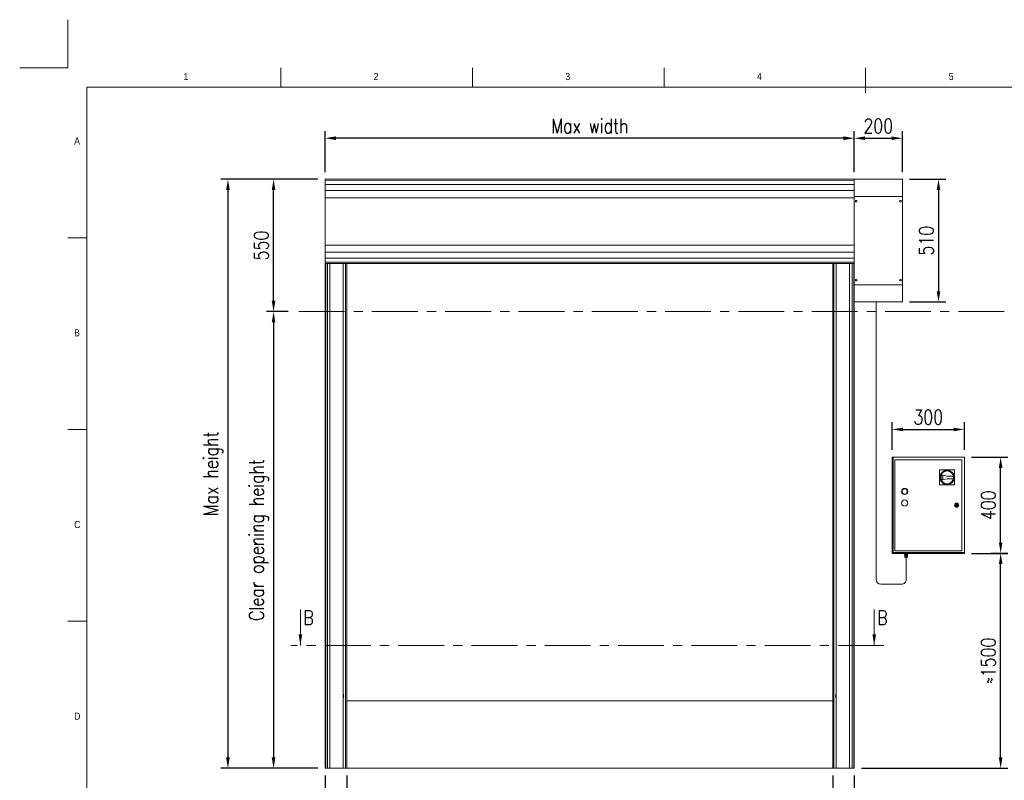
# Model space of a CAD drawing. Header units: millimetres. Extents: x 1545 to 17790, y 764 to 5765.
# Tile 4 of 5: x 1545 to 5640, y 2603 to 5765. Entities that reach past the tile are written whole.
import ezdxf

# ---------------------------------------------------------------- set-up
doc = ezdxf.new("R2010")
doc.units = ezdxf.units.MM
doc.header["$LTSCALE"] = 50
doc.header["$PDSIZE"] = -1
doc.linetypes.add('CENTERX2', pattern=[20.32, 12.7, -2.54, 2.54, -2.54])
doc.layers.add('FORMAT', color=7, linetype='Continuous')
doc.styles.add('NYIP', font='romans.shx', dxfattribs={"width": 0.8})
doc.styles.add('SLDTEXTSTYLE0', font='GOTHIC.TTF', dxfattribs={"width": 0.913})
doc.dimstyles.new('STANDARD35', dxfattribs={"dimscale": 35, "dimtxt": 2, "dimasz": 1.5, "dimexe": 1, "dimexo": 1, "dimgap": 0.7, "dimtad": 1, "dimdec": 0, "dimdsep": 46, "dimtxsty": 'NYIP', "dimcen": 0, "dimclrd": 1, "dimclre": 1, "dimclrt": 2, "dimadec": 0, "dimazin": 0, "dimtfac": 1, "dimtdec": 0, "dimtix": 1, "dimtmove": 0, "dimatfit": 3, "dimfxl": 0, "dimtvp": 1, "dimtolj": 1, "dimtzin": 0, "dimarcsym": 0})

# ---------------------------------------------------------------- blocks, each defined once
blk = doc.blocks.new('A$C7C9C4F3F')
at = {"color": 7, "lineweight": 5}
blk.add_line((8295, 11245), (8295, 11504), dxfattribs=at)
at = {"layer": 'FORMAT', "color": 7, "lineweight": 5}
for p, q in [((2216, 11304), (2216, 11504)), ((4209, 11504), (4209, 11304)), ((6202, 11304), (6202, 11504)), ((16199, 11304), (199, 11304)), ((199, 11304), (199, 199)), ((199, 9738), (0, 9738)), ((0, 7745), (199, 7745)), ((0, 5752), (199, 5752))]:
    blk.add_line(p, q, dxfattribs=at)
at = {"color": 7, "lineweight": 5, "char_height": 73.8, "attachment_point": 1, "style": 'SLDTEXTSTYLE0'}
for s, insert in [('1', (1203, 11450)), ('2', (3180, 11450)), ('3', (5173, 11450)), ('4', (7166, 11450)), ('5', (9159, 11450)), ('A', (66, 10780)), ('B', (66, 8787)), ('C', (66, 6794)), ('D', (66, 4801))]:
    blk.add_mtext(s, dxfattribs=dict(at, insert=insert))
blk = doc.blocks.new('*D31')
at = {"color": 1, "lineweight": -2, "transparency": 16777216}
for p, q in [((2904.8, 2622.9), (2904.8, 2429.1)), ((4925.8, 2622.9), (4925.8, 2429.1)), ((2949.8, 2459.1), (4880.8, 2459.1))]:
    blk.add_line(p, q, dxfattribs=at)
at = {"color": 1, "transparency": 16777216}
for points in [[(2949.8, 2466.6), (2949.8, 2451.6), (2904.8, 2459.1)], [(4880.8, 2466.6), (4880.8, 2451.6), (4925.8, 2459.1)]]:
    blk.add_solid(points, dxfattribs=at)
at = {"layer": 'Defpoints', "color": 0, "transparency": 16777216}
for p in [(2904.8, 2652.9), (4925.8, 2652.9), (4925.8, 2459.1)]:
    blk.add_point(p, dxfattribs=at)
at = {"color": 2, "lineweight": 5, "transparency": 16777216, "insert": (3915.3, 2520.1), "char_height": 60, "attachment_point": 5, "style": 'NYIP'}
blk.add_mtext('\\A1;Clear opening width', dxfattribs=at)
blk = doc.blocks.new('*D32')
at = {"color": 1, "lineweight": -2, "transparency": 16777216}
for p, q in [((2815.3, 2622.9), (2815.3, 2429.1)), ((2904.8, 2622.9), (2904.8, 2429.1)), ((2770.3, 2459.1), (2586.1, 2459.1)), ((2904.8, 2459.1), (2815.3, 2459.1)), ((2949.8, 2459.1), (2994.8, 2459.1))]:
    blk.add_line(p, q, dxfattribs=at)
at = {"color": 1, "transparency": 16777216}
for points in [[(2770.3, 2466.6), (2770.3, 2451.6), (2815.3, 2459.1)], [(2949.8, 2466.6), (2949.8, 2451.6), (2904.8, 2459.1)]]:
    blk.add_solid(points, dxfattribs=at)
at = {"layer": 'Defpoints', "color": 0, "transparency": 16777216}
for p in [(2815.3, 2652.9), (2904.8, 2652.9), (2815.3, 2459.1)]:
    blk.add_point(p, dxfattribs=at)
at = {"color": 2, "lineweight": 5, "transparency": 16777216, "insert": (2646, 2510.1), "char_height": 60, "attachment_point": 5, "style": 'NYIP'}
blk.add_mtext('\\A1;90', dxfattribs=at)
blk = doc.blocks.new('*D33')
at = {"color": 1, "lineweight": -2, "transparency": 16777216}
for p, q in [((4925.8, 2622.9), (4925.8, 2429.1)), ((5015.3, 2622.9), (5015.3, 2429.1)), ((4880.8, 2459.1), (4835.8, 2459.1)), ((4925.8, 2459.1), (5015.3, 2459.1)), ((5060.3, 2459.1), (5244.4, 2459.1))]:
    blk.add_line(p, q, dxfattribs=at)
at = {"color": 1, "transparency": 16777216}
for points in [[(4880.8, 2466.6), (4880.8, 2451.6), (4925.8, 2459.1)], [(5060.3, 2466.6), (5060.3, 2451.6), (5015.3, 2459.1)]]:
    blk.add_solid(points, dxfattribs=at)
at = {"layer": 'Defpoints', "color": 0, "transparency": 16777216}
for p in [(4925.8, 2652.9), (5015.3, 2652.9), (5015.3, 2459.1)]:
    blk.add_point(p, dxfattribs=at)
at = {"color": 2, "lineweight": 5, "transparency": 16777216, "insert": (5184.6, 2510.1), "char_height": 60, "attachment_point": 5, "style": 'NYIP'}
blk.add_mtext('\\A1;90', dxfattribs=at)
blk = doc.blocks.new('*D34')
at = {"color": 1, "lineweight": -2, "transparency": 16777216}
for p, q in [((2785.3, 5101.4), (2380.9, 5101.4)), ((2410.9, 5056.4), (2410.9, 2697.9)), ((2785.3, 2652.9), (2380.9, 2652.9))]:
    blk.add_line(p, q, dxfattribs=at)
at = {"color": 1, "transparency": 16777216}
for points in [[(2403.4, 5056.4), (2418.4, 5056.4), (2410.9, 5101.4)], [(2403.4, 2697.9), (2418.4, 2697.9), (2410.9, 2652.9)]]:
    blk.add_solid(points, dxfattribs=at)
at = {"layer": 'Defpoints', "color": 0, "transparency": 16777216}
for p in [(2815.3, 5101.4), (2410.9, 2652.9), (2815.3, 2652.9)]:
    blk.add_point(p, dxfattribs=at)
at = {"color": 2, "lineweight": 5, "transparency": 16777216, "insert": (2349.9, 3877.2), "char_height": 60, "attachment_point": 5, "rotation": 90, "style": 'NYIP'}
blk.add_mtext('\\A1;Max height', dxfattribs=at)
blk = doc.blocks.new('*D35')
at = {"color": 1, "lineweight": -2, "transparency": 16777216}
for p, q in [((5245.8, 5101.4), (5396, 5101.4)), ((5366, 5056.4), (5366, 4636.4)), ((5245.8, 4591.4), (5396, 4591.4))]:
    blk.add_line(p, q, dxfattribs=at)
at = {"color": 1, "transparency": 16777216}
for points in [[(5358.5, 5056.4), (5373.5, 5056.4), (5366, 5101.4)], [(5358.5, 4636.4), (5373.5, 4636.4), (5366, 4591.4)]]:
    blk.add_solid(points, dxfattribs=at)
at = {"layer": 'Defpoints', "color": 0, "transparency": 16777216}
for p in [(5215.8, 5101.4), (5215.8, 4591.4), (5366, 4591.4)]:
    blk.add_point(p, dxfattribs=at)
at = {"color": 2, "lineweight": 5, "transparency": 16777216, "insert": (5315, 4846.4), "char_height": 60, "attachment_point": 5, "rotation": 90, "style": 'NYIP'}
blk.add_mtext('\\A1;510', dxfattribs=at)
blk = doc.blocks.new('*D36')
at = {"color": 1, "lineweight": -2, "transparency": 16777216}
for p, q in [((2815.3, 5131.4), (2815.3, 5302.3)), ((5015.8, 5131.4), (5015.8, 5302.3)), ((4970.8, 5272.3), (2860.3, 5272.3))]:
    blk.add_line(p, q, dxfattribs=at)
at = {"color": 1, "transparency": 16777216}
for points in [[(2860.3, 5279.8), (2860.3, 5264.8), (2815.3, 5272.3)], [(4970.8, 5279.8), (4970.8, 5264.8), (5015.8, 5272.3)]]:
    blk.add_solid(points, dxfattribs=at)
at = {"layer": 'Defpoints', "color": 0, "transparency": 16777216}
for p in [(2815.3, 5272.3), (2815.3, 5101.4), (5015.8, 5101.4)]:
    blk.add_point(p, dxfattribs=at)
at = {"color": 2, "lineweight": 5, "transparency": 16777216, "insert": (3915.5, 5323.3), "char_height": 60, "attachment_point": 5, "style": 'NYIP'}
blk.add_mtext('\\A1;Max width', dxfattribs=at)
blk = doc.blocks.new('*D37')
at = {"color": 1, "lineweight": -2, "transparency": 16777216}
for p, q in [((5015.3, 5131.4), (5015.3, 5302.3)), ((5215.8, 5131.4), (5215.8, 5302.3)), ((5060.3, 5272.3), (5170.8, 5272.3))]:
    blk.add_line(p, q, dxfattribs=at)
at = {"color": 1, "transparency": 16777216}
for points in [[(5060.3, 5279.8), (5060.3, 5264.8), (5015.3, 5272.3)], [(5170.8, 5279.8), (5170.8, 5264.8), (5215.8, 5272.3)]]:
    blk.add_solid(points, dxfattribs=at)
at = {"layer": 'Defpoints', "color": 0, "transparency": 16777216}
for p in [(5215.8, 5272.3), (5015.3, 5101.4), (5215.8, 5101.4)]:
    blk.add_point(p, dxfattribs=at)
at = {"color": 2, "lineweight": 5, "transparency": 16777216, "insert": (5115.5, 5323.3), "char_height": 60, "attachment_point": 5, "style": 'NYIP'}
blk.add_mtext('\\A1;200', dxfattribs=at)
blk = doc.blocks.new('*D38')
at = {"color": 1, "lineweight": -2, "transparency": 16777216}
for p, q in [((2785.3, 5101.4), (2570.7, 5101.4)), ((2600.7, 4596.4), (2600.7, 5056.4)), ((2661.5, 4551.4), (2570.7, 4551.4))]:
    blk.add_line(p, q, dxfattribs=at)
at = {"color": 1, "transparency": 16777216}
for points in [[(2593.2, 5056.4), (2608.2, 5056.4), (2600.7, 5101.4)], [(2593.2, 4596.4), (2608.2, 4596.4), (2600.7, 4551.4)]]:
    blk.add_solid(points, dxfattribs=at)
at = {"layer": 'Defpoints', "color": 0, "transparency": 16777216}
for p in [(2600.7, 5101.4), (2815.3, 5101.4), (2691.5, 4551.4)]:
    blk.add_point(p, dxfattribs=at)
at = {"color": 2, "lineweight": 5, "transparency": 16777216, "insert": (2549.7, 4826.4), "char_height": 60, "attachment_point": 5, "rotation": 90, "style": 'NYIP'}
blk.add_mtext('\\A1;550', dxfattribs=at)
blk = doc.blocks.new('*D39')
at = {"color": 1, "lineweight": -2, "transparency": 16777216}
for p, q in [((2661.5, 4551.4), (2570.7, 4551.4)), ((2600.7, 4506.4), (2600.7, 2697.9)), ((2785.3, 2652.9), (2570.7, 2652.9))]:
    blk.add_line(p, q, dxfattribs=at)
at = {"color": 1, "transparency": 16777216}
for points in [[(2593.2, 4506.4), (2608.2, 4506.4), (2600.7, 4551.4)], [(2593.2, 2697.9), (2608.2, 2697.9), (2600.7, 2652.9)]]:
    blk.add_solid(points, dxfattribs=at)
at = {"layer": 'Defpoints', "color": 0, "transparency": 16777216}
for p in [(2691.5, 4551.4), (2600.7, 2652.9), (2815.3, 2652.9)]:
    blk.add_point(p, dxfattribs=at)
at = {"color": 2, "lineweight": 5, "transparency": 16777216, "insert": (2539.7, 3602.2), "char_height": 60, "attachment_point": 5, "rotation": 90, "style": 'NYIP'}
blk.add_mtext('\\A1;Clear opening height', dxfattribs=at)
blk = doc.blocks.new('*D40')
at = {"color": 1, "lineweight": -2, "transparency": 16777216}
for p, q in [((5584.1, 3546.9), (5654.4, 3546.9)), ((5624.4, 2697.9), (5624.4, 3501.9)), ((5045.3, 2652.9), (5654.4, 2652.9))]:
    blk.add_line(p, q, dxfattribs=at)
at = {"color": 1, "transparency": 16777216}
for points in [[(5616.9, 3501.9), (5631.9, 3501.9), (5624.4, 3546.9)], [(5616.9, 2697.9), (5631.9, 2697.9), (5624.4, 2652.9)]]:
    blk.add_solid(points, dxfattribs=at)
at = {"layer": 'Defpoints', "color": 0, "transparency": 16777216}
for p in [(5554.1, 3546.9), (5624.4, 3546.9), (5015.3, 2652.9)]:
    blk.add_point(p, dxfattribs=at)
at = {"color": 2, "lineweight": 5, "transparency": 16777216, "insert": (5573.4, 3099.9), "char_height": 60, "attachment_point": 5, "rotation": 90, "style": 'NYIP'}
blk.add_mtext('\\A1;≈1500', dxfattribs=at)
blk = doc.blocks.new('*D41')
at = {"color": 1, "lineweight": -2, "transparency": 16777216}
for p, q in [((5503.5, 3946.3), (5654.4, 3946.3)), ((5624.4, 3591.3), (5624.4, 3901.3)), ((5503.5, 3546.3), (5654.4, 3546.3))]:
    blk.add_line(p, q, dxfattribs=at)
at = {"color": 1, "transparency": 16777216}
for points in [[(5616.9, 3901.3), (5631.9, 3901.3), (5624.4, 3946.3)], [(5616.9, 3591.3), (5631.9, 3591.3), (5624.4, 3546.3)]]:
    blk.add_solid(points, dxfattribs=at)
at = {"layer": 'Defpoints', "color": 0, "transparency": 16777216}
for p in [(5473.5, 3946.3), (5624.4, 3946.3), (5473.5, 3546.3)]:
    blk.add_point(p, dxfattribs=at)
at = {"color": 2, "lineweight": 5, "transparency": 16777216, "insert": (5573.4, 3746.3), "char_height": 60, "attachment_point": 5, "rotation": 90, "style": 'NYIP'}
blk.add_mtext('\\A1;400', dxfattribs=at)
blk = doc.blocks.new('*D42')
at = {"color": 1, "lineweight": -2, "transparency": 16777216}
for p, q in [((5173.5, 3976.3), (5173.5, 4091.6)), ((5218.5, 4061.6), (5428.5, 4061.6)), ((5473.5, 3976.3), (5473.5, 4091.6))]:
    blk.add_line(p, q, dxfattribs=at)
at = {"color": 1, "transparency": 16777216}
for points in [[(5218.5, 4069.1), (5218.5, 4054.1), (5173.5, 4061.6)], [(5428.5, 4069.1), (5428.5, 4054.1), (5473.5, 4061.6)]]:
    blk.add_solid(points, dxfattribs=at)
at = {"layer": 'Defpoints', "color": 0, "transparency": 16777216}
for p in [(5473.5, 4061.6), (5173.5, 3946.3), (5473.5, 3946.3)]:
    blk.add_point(p, dxfattribs=at)
at = {"color": 2, "lineweight": 5, "transparency": 16777216, "insert": (5323.5, 4112.6), "char_height": 60, "attachment_point": 5, "style": 'NYIP'}
blk.add_mtext('\\A1;300', dxfattribs=at)

msp = doc.modelspace()

# ---------------------------------------------------------------- linework, layer by layer
at = {"color": 2, "lineweight": 5}
for q in [(1744.9, 5765), (1544.9, 5565)]:
    msp.add_line((1744.9, 5565), q, dxfattribs=at)
at = {"lineweight": 5}
for p, q in [((2814.8, 5101.4), (5015.8, 5101.4)), ((2814.8, 5101.4), (2814.8, 5101.3)), ((2814.8, 5101.3), (2814.8, 5095.8)), ((2814.8, 5095.8), (5015.7, 5095.9)), ((2814.8, 5095.8), (2814.8, 5095.2)), ((2814.8, 5095.2), (2814.8, 5079.5)), ((2814.8, 5079.5), (2814.8, 5078.3)), ((2814.8, 5079.5), (5015.8, 5079.5)), ((2814.8, 5078.3), (2814.8, 5054.9)), ((5015.7, 5095.9), (5015.8, 5095.2)), ((5215.8, 5101.4), (5015.8, 5101.4)), ((5015.8, 4751.4), (5015.8, 5101.4)), ((5215.8, 4591.4), (5215.8, 5101.4)), ((2814.8, 5054.9), (2814.8, 5053.4)), ((2814.8, 5054.9), (5015.8, 5054.9)), ((2814.8, 5053.4), (2814.8, 5025.5)), ((2814.8, 5025.5), (2814.8, 5024.6)), ((2814.8, 5024.6), (2814.8, 4828.2)), ((2814.8, 5024.6), (5015.8, 5024.6)), ((5015.8, 5030.4), (5215.8, 5030.4)), ((2814.8, 4927.4), (2814.8, 4799.4)), ((2814.8, 4828.2), (2814.8, 4827.4)), ((2814.8, 4827.4), (5014.9, 4827.4)), ((2814.8, 4799.4), (2814.8, 4797.9)), ((2814.8, 4797.9), (5015.8, 4797.9)), ((2814.8, 4797.9), (2814.8, 4774.5)), ((2814.8, 4774.5), (2814.8, 4773.3)), ((2814.8, 4773.3), (5015.8, 4773.3)), ((2814.8, 4773.3), (2814.8, 4757.7)), ((2814.8, 4757.7), (2814.8, 4757)), ((2814.8, 4757), (5015.8, 4757)), ((2814.8, 4757), (2814.8, 4751.5)), ((2814.8, 4751.5), (2814.8, 4751.4)), ((2814.8, 4751.4), (2814.8, 2652.9)), ((2814.8, 4751.4), (5015.8, 4751.4)), ((2817.9, 4751.4), (2817.9, 2652.9)), ((2825.3, 4751.4), (2825.3, 2652.9)), ((2835.1, 4751.4), (2835.1, 2652.9)), ((2890.8, 4751.4), (2890.8, 2652.9)), ((2899.8, 4552.9), (2899.8, 4751.4)), ((2904.8, 2652.9), (2904.8, 4751.4)), ((4925.8, 2652.9), (4925.8, 4751.4)), ((4930.8, 4552.9), (4930.8, 4751.4)), ((4939.8, 4751.4), (4939.8, 2652.9)), ((4996, 2652.9), (4996, 4751.4)), ((5006.2, 2652.9), (5006.2, 4751.4)), ((5013.2, 2652.9), (5013.2, 4751.4)), ((5015.8, 4601.4), (5015.8, 4751.4)), ((5015.8, 4662.4), (5215.8, 4662.4)), ((5015.8, 2652.9), (5015.8, 4601.4)), ((5215.8, 4591.4), (5015.8, 4591.4)), ((5106.1, 4591.4), (5106.1, 3437.9)), ((2899.8, 2652.9), (2899.8, 4552.9)), ((4930.8, 2652.9), (4930.8, 4552.9)), ((5177.4, 3946.3), (5173.5, 3946.3)), ((5173.5, 3946.3), (5173.5, 3546.3)), ((5177.4, 3946.3), (5177.4, 3550.1)), ((5473.5, 3946.3), (5177.4, 3946.3)), ((5462.7, 3935.4), (5184.4, 3935.4)), ((5184.4, 3935.4), (5184.4, 3557.2)), ((5462.7, 3557.2), (5462.7, 3935.4)), ((5473.5, 3550.1), (5473.5, 3946.3)), ((5432.7, 3893.5), (5370.3, 3893.2)), ((5370.3, 3893.2), (5370.6, 3830.8)), ((5433, 3831.1), (5432.7, 3893.5)), ((5401.6, 3867.9), (5376.9, 3872.6)), ((5377, 3851.5), (5401.7, 3856.4)), ((5384.3, 3869.2), (5378.1, 3870.4)), ((5378.2, 3853.7), (5384.4, 3855)), ((5384.4, 3855), (5384.3, 3869.2)), ((5384.4, 3855), (5384.3, 3869.2)), ((5427.9, 3868), (5401.6, 3867.9)), ((5401.7, 3856.4), (5427.9, 3856.5)), ((5370.6, 3830.8), (5433, 3831.1)), ((5438.5, 3747.6), (5436.6, 3747.6)), ((5436.6, 3745), (5438.5, 3745)), ((5446.5, 3747.6), (5444.6, 3747.6)), ((5444.6, 3745), (5446.5, 3745)), ((5173.5, 3546.3), (5473.5, 3546.3)), ((5177.4, 3550.1), (5473.5, 3550.1)), ((5180.6, 3546.3), (5180.5, 3546.3)), ((5180.8, 3546.3), (5180.6, 3546.3)), ((5181.5, 3546.3), (5180.8, 3546.3)), ((5182.4, 3546.3), (5181.5, 3546.3)), ((5183.7, 3546.3), (5182.4, 3546.3)), ((5185.2, 3546.3), (5183.7, 3546.3)), ((5184.4, 3557.2), (5462.7, 3557.2)), ((5186.9, 3546.3), (5185.2, 3546.3)), ((5188.6, 3546.3), (5186.9, 3546.3)), ((5190.5, 3546.3), (5188.6, 3546.3)), ((5192.2, 3546.3), (5190.5, 3546.3)), ((5193.9, 3546.3), (5192.2, 3546.3)), ((5195.4, 3546.3), (5193.9, 3546.3)), ((5196.7, 3546.3), (5195.4, 3546.3)), ((5197.6, 3546.3), (5196.7, 3546.3)), ((5198.3, 3546.3), (5197.6, 3546.3)), ((5198.5, 3546.3), (5198.3, 3546.3)), ((5198.5, 3546.3), (5198.5, 3546.3)), ((5220.6, 3546.3), (5220.5, 3546.3)), ((5220.8, 3546.3), (5220.6, 3546.3)), ((5221.5, 3546.3), (5220.8, 3546.3)), ((5222.4, 3546.3), (5221.5, 3546.3)), ((5223.7, 3546.3), (5222.4, 3546.3)), ((5225.2, 3546.3), (5223.7, 3546.3)), ((5225.1, 3539.8), (5225.1, 3542.3)), ((5225.1, 3542.3), (5228.2, 3542.3)), ((5225.1, 3539.8), (5228.2, 3539.8)), ((5227.3, 3539.8), (5225.1, 3539.8)), ((5226.9, 3546.3), (5225.2, 3546.3)), ((5225.9, 3532.3), (5225.9, 3537.8)), ((5225.9, 3537.8), (5231.3, 3537.8)), ((5226.2, 3530.5), (5225.9, 3532.3)), ((5225.9, 3532.3), (5228.6, 3532.3)), ((5225.9, 3532.3), (5225.9, 3532.3)), ((5225.9, 3532.3), (5226.1, 3532.3)), ((5225.9, 3532.3), (5225.9, 3532.3)), ((5225.9, 3532.3), (5225.9, 3532.3)), ((5226.1, 3532.3), (5226.3, 3532.3)), ((5226.4, 3530.5), (5226.2, 3530.5)), ((5226.2, 3530.5), (5226.2, 3530.5)), ((5226.3, 3532.3), (5226.6, 3532.3)), ((5226.8, 3530.5), (5226.4, 3530.5)), ((5226.6, 3532.3), (5227, 3532.3)), ((5226.8, 3542.3), (5226.8, 3546.3)), ((5227.3, 3530.5), (5226.8, 3530.5)), ((5228.6, 3546.3), (5226.9, 3546.3)), ((5227, 3532.3), (5227.5, 3532.3)), ((5227.3, 3537.8), (5227.3, 3539.8)), ((5227.3, 3539.8), (5227.3, 3539.8)), ((5227.3, 3539.8), (5227.5, 3539.8)), ((5228, 3530.5), (5227.3, 3530.5)), ((5227.5, 3539.8), (5227.9, 3539.8)), ((5227.5, 3532.3), (5228, 3532.3)), ((5227.8, 3529.3), (5227.7, 3529.3)), ((5227.7, 3529.3), (5227.8, 3529.3)), ((5228, 3529.3), (5227.8, 3529.3)), ((5227.8, 3529.3), (5228, 3529.3)), ((5227.9, 3539.8), (5228.4, 3539.8)), ((5228, 3532.3), (5228.6, 3532.3)), ((5228.8, 3530.5), (5228, 3530.5)), ((5228.5, 3529.3), (5228, 3529.3)), ((5228, 3529.3), (5228.5, 3529.3)), ((5228.2, 3539.8), (5228.2, 3542.3)), ((5228.2, 3542.3), (5234.4, 3542.3)), ((5228.2, 3539.8), (5234.4, 3539.8)), ((5228.4, 3539.8), (5229.1, 3539.8)), ((5229, 3529.3), (5228.5, 3529.3)), ((5228.5, 3529.3), (5229, 3529.3)), ((5230.5, 3546.3), (5228.6, 3546.3)), ((5228.6, 3532.3), (5231.3, 3532.3)), ((5228.6, 3532.3), (5229.2, 3532.3)), ((5229.6, 3530.5), (5228.8, 3530.5)), ((5229, 3529.3), (5228.8, 3529.3)), ((5228.8, 3529.3), (5228.8, 3529.3)), ((5228.8, 3529.3), (5229, 3529.3)), ((5229.7, 3529.3), (5229, 3529.3)), ((5229, 3529.3), (5229.7, 3529.3)), ((5229.4, 3529.3), (5229, 3529.3)), ((5229, 3529.3), (5229.4, 3529.3)), ((5229.1, 3539.8), (5229.8, 3539.8)), ((5229.2, 3532.3), (5229.9, 3532.3)), ((5229.9, 3529.3), (5229.4, 3529.3)), ((5229.4, 3529.3), (5229.9, 3529.3)), ((5230.6, 3530.5), (5229.6, 3530.5)), ((5230.5, 3529.3), (5229.7, 3529.3)), ((5229.7, 3529.3), (5230.5, 3529.3)), ((5229.8, 3539.8), (5230.7, 3539.8)), ((5229.9, 3532.3), (5230.6, 3532.3)), ((5230.5, 3529.3), (5229.9, 3529.3)), ((5229.9, 3529.3), (5230.5, 3529.3)), ((5232.2, 3546.3), (5230.5, 3546.3)), ((5231.3, 3529.3), (5230.5, 3529.3)), ((5230.5, 3529.3), (5231.3, 3529.3)), ((5231.1, 3529.3), (5230.5, 3529.3)), ((5230.5, 3529.3), (5231.1, 3529.3)), ((5230.6, 3532.3), (5231.3, 3532.3)), ((5231.6, 3530.5), (5230.6, 3530.5)), ((5230.7, 3539.8), (5231.5, 3539.8)), ((5231.8, 3529.3), (5231.1, 3529.3)), ((5231.1, 3529.3), (5231.8, 3529.3)), ((5231.3, 3532.3), (5231.3, 3537.8)), ((5231.3, 3537.8), (5236.7, 3537.8)), ((5231.3, 3532.3), (5234, 3532.3)), ((5231.3, 3532.3), (5232, 3532.3)), ((5232.1, 3529.3), (5231.3, 3529.3)), ((5231.3, 3529.3), (5232.1, 3529.3)), ((5231.5, 3539.8), (5232.4, 3539.8)), ((5232.5, 3530.5), (5231.6, 3530.5)), ((5231.7, 3529.3), (5231.7, 3437.9)), ((5232.5, 3529.3), (5231.8, 3529.3)), ((5231.8, 3529.3), (5232.5, 3529.3)), ((5232, 3532.3), (5232.7, 3532.3)), ((5232.9, 3529.3), (5232.1, 3529.3)), ((5232.1, 3529.3), (5232.9, 3529.3)), ((5233.9, 3546.3), (5232.2, 3546.3)), ((5232.4, 3539.8), (5233.2, 3539.8)), ((5233.4, 3530.5), (5232.5, 3530.5)), ((5233, 3529.3), (5232.5, 3529.3)), ((5232.5, 3529.3), (5233, 3529.3)), ((5232.7, 3532.3), (5233.4, 3532.3)), ((5233.6, 3529.3), (5232.9, 3529.3)), ((5232.9, 3529.3), (5233.6, 3529.3)), ((5233.4, 3529.3), (5233, 3529.3)), ((5233, 3529.3), (5233.4, 3529.3)), ((5233.2, 3539.8), (5233.9, 3539.8)), ((5233.4, 3532.3), (5234, 3532.3)), ((5234.3, 3530.5), (5233.4, 3530.5)), ((5233.7, 3529.3), (5233.4, 3529.3)), ((5233.4, 3529.3), (5233.7, 3529.3)), ((5234.2, 3529.3), (5233.6, 3529.3)), ((5233.6, 3529.3), (5234.2, 3529.3)), ((5233.8, 3529.3), (5233.7, 3529.3)), ((5233.7, 3529.3), (5233.8, 3529.3)), ((5235.4, 3546.3), (5233.9, 3546.3)), ((5233.9, 3539.8), (5234.5, 3539.8)), ((5234, 3532.3), (5236.7, 3532.3)), ((5234, 3532.3), (5234.6, 3532.3)), ((5234.6, 3529.3), (5234.2, 3529.3)), ((5234.2, 3529.3), (5234.6, 3529.3)), ((5235, 3530.5), (5234.3, 3530.5)), ((5234.4, 3539.8), (5234.4, 3542.3)), ((5234.4, 3542.3), (5237.6, 3542.3)), ((5234.4, 3539.8), (5237.6, 3539.8)), ((5234.5, 3539.8), (5234.9, 3539.8)), ((5234.6, 3532.3), (5235.1, 3532.3)), ((5234.9, 3529.3), (5234.6, 3529.3)), ((5234.6, 3529.3), (5234.9, 3529.3)), ((5234.9, 3539.8), (5235.2, 3539.8)), ((5235, 3529.3), (5234.9, 3529.3)), ((5234.9, 3529.3), (5235, 3529.3)), ((5235.6, 3530.5), (5235, 3530.5)), ((5235.1, 3532.3), (5235.6, 3532.3)), ((5235.2, 3539.8), (5235.3, 3539.8)), ((5235.3, 3539.8), (5235.3, 3537.8)), ((5235.3, 3539.8), (5235.3, 3539.8)), ((5237.6, 3539.8), (5235.3, 3539.8)), ((5236.7, 3546.3), (5235.4, 3546.3)), ((5235.6, 3532.3), (5236, 3532.3)), ((5236.1, 3530.5), (5235.6, 3530.5)), ((5235.8, 3546.3), (5235.8, 3542.3)), ((5236, 3532.3), (5236.3, 3532.3)), ((5236.3, 3530.5), (5236.1, 3530.5)), ((5236.3, 3532.3), (5236.5, 3532.3)), ((5236.4, 3530.5), (5236.3, 3530.5)), ((5236.7, 3532.3), (5236.4, 3530.5)), ((5236.5, 3532.3), (5236.7, 3532.3)), ((5237.6, 3546.3), (5236.7, 3546.3)), ((5236.7, 3532.3), (5236.7, 3537.8)), ((5236.7, 3532.3), (5236.7, 3532.3)), ((5236.7, 3532.3), (5236.7, 3532.3)), ((5236.7, 3532.3), (5236.7, 3532.3)), ((5238.3, 3546.3), (5237.6, 3546.3)), ((5237.6, 3539.8), (5237.6, 3542.3)), ((5238.5, 3546.3), (5238.3, 3546.3)), ((5238.5, 3546.3), (5238.5, 3546.3)), ((5260.6, 3546.3), (5260.5, 3546.3)), ((5260.8, 3546.3), (5260.6, 3546.3)), ((5261.5, 3546.3), (5260.8, 3546.3)), ((5262.4, 3546.3), (5261.5, 3546.3)), ((5263.7, 3546.3), (5262.4, 3546.3)), ((5265.2, 3546.3), (5263.7, 3546.3)), ((5266.9, 3546.3), (5265.2, 3546.3)), ((5268.6, 3546.3), (5266.9, 3546.3)), ((5270.5, 3546.3), (5268.6, 3546.3)), ((5272.2, 3546.3), (5270.5, 3546.3)), ((5273.9, 3546.3), (5272.2, 3546.3)), ((5275.4, 3546.3), (5273.9, 3546.3)), ((5276.7, 3546.3), (5275.4, 3546.3)), ((5277.6, 3546.3), (5276.7, 3546.3)), ((5278.3, 3546.3), (5277.6, 3546.3)), ((5278.5, 3546.3), (5278.3, 3546.3)), ((5278.5, 3546.3), (5278.5, 3546.3)), ((5408.6, 3546.3), (5408.5, 3546.3)), ((5408.8, 3546.3), (5408.6, 3546.3)), ((5409.5, 3546.3), (5408.8, 3546.3)), ((5410.4, 3546.3), (5409.5, 3546.3)), ((5411.7, 3546.3), (5410.4, 3546.3)), ((5413.2, 3546.3), (5411.7, 3546.3)), ((5414.9, 3546.3), (5413.2, 3546.3)), ((5416.6, 3546.3), (5414.9, 3546.3)), ((5418.5, 3546.3), (5416.6, 3546.3)), ((5420.2, 3546.3), (5418.5, 3546.3)), ((5421.9, 3546.3), (5420.2, 3546.3)), ((5423.4, 3546.3), (5421.9, 3546.3)), ((5424.7, 3546.3), (5423.4, 3546.3)), ((5425.6, 3546.3), (5424.7, 3546.3)), ((5426.3, 3546.3), (5425.6, 3546.3)), ((5426.5, 3546.3), (5426.3, 3546.3)), ((5426.5, 3546.3), (5426.5, 3546.3)), ((5448.6, 3546.3), (5448.5, 3546.3)), ((5448.8, 3546.3), (5448.6, 3546.3)), ((5449.5, 3546.3), (5448.8, 3546.3)), ((5450.4, 3546.3), (5449.5, 3546.3)), ((5451.7, 3546.3), (5450.4, 3546.3)), ((5453.2, 3546.3), (5451.7, 3546.3)), ((5454.9, 3546.3), (5453.2, 3546.3)), ((5456.6, 3546.3), (5454.9, 3546.3)), ((5458.5, 3546.3), (5456.6, 3546.3)), ((5460.2, 3546.3), (5458.5, 3546.3)), ((5461.9, 3546.3), (5460.2, 3546.3)), ((5463.4, 3546.3), (5461.9, 3546.3)), ((5464.7, 3546.3), (5463.4, 3546.3)), ((5465.6, 3546.3), (5464.7, 3546.3)), ((5466.3, 3546.3), (5465.6, 3546.3)), ((5466.5, 3546.3), (5466.3, 3546.3)), ((5466.5, 3546.3), (5466.5, 3546.3)), ((5473.5, 3546.3), (5473.5, 3550.1)), ((5126.1, 3417.9), (5211.7, 3417.9)), ((2891.8, 2960.4), (2890.8, 2960.4)), ((2891.8, 2960.4), (2891.8, 2955.8)), ((2892.1, 2956.9), (2891.8, 2956.9)), ((2891.8, 2955.8), (2891.8, 2945.4)), ((2891.8, 2948.9), (2892.1, 2948.9)), ((2892.1, 2956.9), (2892.1, 2954.4)), ((2892.1, 2954.4), (2892.1, 2948.9)), ((4938.8, 2956.9), (4938.5, 2956.9)), ((4938.5, 2951.4), (4938.5, 2956.9)), ((4938.5, 2948.9), (4938.5, 2951.4)), ((4938.5, 2948.9), (4938.8, 2948.9)), ((4939.8, 2960.4), (4938.8, 2960.4)), ((4938.8, 2950), (4938.8, 2960.4)), ((4938.8, 2945.4), (4938.8, 2950)), ((2890.8, 2945.4), (2891.8, 2945.4)), ((4925.8, 2932.9), (2904.8, 2932.9)), ((4938.8, 2945.4), (4939.8, 2945.4)), ((2817.3, 2652.9), (2814.8, 2652.9)), ((2814.8, 2652.9), (2814.8, 2652.9)), ((2817.9, 2652.9), (2817.3, 2652.9)), ((2824.4, 2652.9), (2817.9, 2652.9)), ((2825.3, 2652.9), (2824.4, 2652.9)), ((2834.5, 2652.9), (2825.3, 2652.9)), ((2835.1, 2652.9), (2834.5, 2652.9)), ((2888.6, 2652.9), (2835.1, 2652.9)), ((2890.8, 2652.9), (2888.6, 2652.9)), ((2899.8, 2652.9), (2890.8, 2652.9)), ((2904.8, 2652.9), (2899.8, 2652.9)), ((2904.8, 2652.9), (4925.8, 2652.9)), ((4930.8, 2652.9), (4925.8, 2652.9)), ((4939.8, 2652.9), (4930.8, 2652.9)), ((4939.8, 2652.9), (4942, 2652.9)), ((4942, 2652.9), (4995.5, 2652.9)), ((4995.5, 2652.9), (4996, 2652.9)), ((4996, 2652.9), (5005.2, 2652.9)), ((5005.2, 2652.9), (5006.2, 2652.9)), ((5006.2, 2652.9), (5012.7, 2652.9)), ((5012.7, 2652.9), (5013.2, 2652.9)), ((5013.2, 2652.9), (5015.7, 2652.9)), ((5015.7, 2652.9), (5015.8, 2652.9))]:
    msp.add_line(p, q, dxfattribs=at)
at = {"color": 1, "linetype": 'CENTERX2', "lineweight": 5, "ltscale": 0.3}
for p, q in [((7162.9, 4551.4), (2691.5, 4551.4)), ((5138.5, 3163.3), (2672.1, 3163.3))]:
    msp.add_line(p, q, dxfattribs=at)
at = {"color": 1, "lineweight": 5}
for p, q in [((2712.1, 3312.5), (2712.1, 3163.3)), ((5098.5, 3312.5), (5098.5, 3163.3))]:
    msp.add_line(p, q, dxfattribs=at)
at = {"lineweight": 5}
for centre, radius in [((5023.8, 5010.4), 3.5), ((5207.8, 5010.4), 3.5), ((5023.8, 4682.4), 3.5), ((5207.8, 4682.4), 3.5), ((5401.6, 3862.2), 29.8), ((5401.6, 3862.2), 26.9), ((5225.4, 3803.6), 12.8), ((5225.4, 3803.6), 10.9), ((5225.4, 3755.6), 12.8), ((5441.5, 3746.3), 8.96), ((5441.5, 3746.3), 7.68), ((5441.5, 3746.3), 5.12), ((5441.5, 3746.3), 1.28)]:
    msp.add_circle(centre, radius, dxfattribs=at)
for centre, radius, start, end in [((5401.6, 3862.2), 26.9, 157.1644, 203.4292), ((5401.6, 3862.2), 25, 160.703, 199.8905), ((5401.6, 3862.2), 26.9, 347.9232, 12.6704), ((5441.5, 3746.3), 5.12, 14.4775, 165.5225), ((5441.5, 3746.3), 5.12, 194.4775, 345.5225), ((5441.5, 3746.3), 3.3, 22.8511, 157.1489), ((5441.5, 3746.3), 3.3, 202.8511, 337.1489), ((5126.1, 3437.9), 20, 179.9998, 269.9972), ((5211.7, 3437.9), 20, 269.9972, 359.9996), ((2887.5, 2952.9), 6.08, 318.8879, 41.1121), ((4943.1, 2952.9), 6.08, 138.8879, 221.1121)]:
    msp.add_arc(centre, radius, start, end, dxfattribs=at)
for points, knots in [([(5227.5, 3529.3), (5227.5, 3529.3), (5227.5, 3529.3), (5227.4, 3529.3), (5227.1, 3529.4), (5226.8, 3529.5), (5226.5, 3529.8), (5226.3, 3530.1), (5226.2, 3530.4), (5226.2, 3530.5)], [0, 0, 0, 0, 0.004473, 0.071345, 0.184056, 0.381389, 0.583308, 0.787337, 1, 1, 1, 1]), ([(5236.4, 3530.5), (5236.4, 3530.5), (5236.4, 3530.2), (5236.2, 3529.9), (5236, 3529.7), (5235.7, 3529.5), (5235.5, 3529.4), (5235.3, 3529.3), (5235.2, 3529.3), (5235.1, 3529.3), (5235.1, 3529.3)], [0, 0, 0, 0, 0.127932, 0.334083, 0.512603, 0.668158, 0.801193, 0.910237, 0.992808, 1, 1, 1, 1])]:
    msp.add_open_spline(points, degree=3, knots=knots, dxfattribs=at)
at = {"color": 1, "lineweight": 5}
for points in [[(2704.8, 3209.5), (2719.8, 3209.5), (2712.3, 3164.5)], [(5091.2, 3209.5), (5106.2, 3209.5), (5098.7, 3164.5)]]:
    msp.add_solid(points, dxfattribs=at)

# ---------------------------------------------------------------- block references
at = {"lineweight": 5, "xscale": 0.4, "yscale": 0.4, "zscale": 0.4}
msp.add_blockref('A$C7C9C4F3F', (1744.9, 963.5), dxfattribs=at)

# ---------------------------------------------------------------- texts
at = {"color": 2, "lineweight": 5, "char_height": 60, "attachment_point": 5, "style": 'NYIP'}
for insert in [(2746, 3278.6, 1.5), (5132.4, 3278.6, 1.5)]:
    msp.add_mtext('\\A1;B', dxfattribs=dict(at, insert=insert))

# ---------------------------------------------------------------- dimensions: what is measured, and where the dimension line sits
at = {"color": 1, "lineweight": 5}
for base, p1, p2, text, picture, middle in [((2815.3, 5272.3), (5015.8, 5101.4), (2815.3, 5101.4), 'Max width', '*D36', (3915.5, 5323.3)), ((4925.8, 2459.1), (2904.8, 2652.9), (4925.8, 2652.9), 'Clear opening width', '*D31', (3915.3, 2520.1))]:
    dim = msp.add_linear_dim(base=base, p1=p1, p2=p2, text=text, dimstyle='STANDARD35', override={"dimscale": 30}, dxfattribs=at)
    dim.commit()
    dim.dimension.update_dxf_attribs({"geometry": picture, "text_midpoint": middle})
for base, p1, p2, picture, middle in [((5215.7695, 5272.2689), (5015.2696, 5101.4113), (5215.7695, 5101.4113), '*D37', (5115.5195, 5323.2689)), ((5473.5, 4061.6), (5173.5, 3946.3), (5473.5, 3946.3), '*D42', (5323.5, 4112.6))]:
    dim = msp.add_linear_dim(base=base, p1=p1, p2=p2, dimstyle='STANDARD35', override={"dimscale": 30}, dxfattribs=at)
    dim.commit()
    dim.dimension.update_dxf_attribs({"geometry": picture, "text_midpoint": middle})
for base, p1, p2, text, picture, middle in [((2410.9, 2652.9), (2815.3, 5101.4), (2815.3, 2652.9), 'Max height', '*D34', (2349.9, 3877.2)), ((2600.7, 2652.9), (2691.5, 4551.4), (2815.3, 2652.9), 'Clear opening height', '*D39', (2539.7, 3602.2)), ((5624.4, 3546.9), (5015.3, 2652.9), (5554.1, 3546.9), '≈1500', '*D40', (5573.4, 3099.9))]:
    dim = msp.add_linear_dim(base=base, p1=p1, p2=p2, angle=90, text=text, dimstyle='STANDARD35', override={"dimscale": 30}, dxfattribs=at)
    dim.commit()
    dim.dimension.update_dxf_attribs({"geometry": picture, "text_midpoint": middle})
for base, p1, p2, picture, middle in [((2600.7, 5101.4), (2691.5, 4551.4), (2815.3, 5101.4), '*D38', (2549.7, 4826.4)), ((5366, 4591.4), (5215.8, 5101.4), (5215.8, 4591.4), '*D35', (5315, 4846.4)), ((5624.4, 3946.3), (5473.5, 3546.3), (5473.5, 3946.3), '*D41', (5573.4, 3746.3))]:
    dim = msp.add_linear_dim(base=base, p1=p1, p2=p2, angle=90, dimstyle='STANDARD35', override={"dimscale": 30}, dxfattribs=at)
    dim.commit()
    dim.dimension.update_dxf_attribs({"geometry": picture, "text_midpoint": middle})
for base, p1, p2, picture, middle in [((2815.2695, 2459.1461), (2904.7696, 2652.9113), (2815.2695, 2652.9114), '*D32', (2645.9838, 2459.1461)), ((5015.269563, 2459.146101), (4925.769562, 2652.911309), (5015.269563, 2652.911429), '*D33', (5184.555278, 2459.146101))]:
    dim = msp.add_linear_dim(base=base, p1=p1, p2=p2, dimstyle='STANDARD35', override={"dimscale": 30}, dxfattribs=at)
    dim.commit()
    dim.dimension.update_dxf_attribs({"geometry": picture, "text_midpoint": middle, "dimtype": 160})

doc.saveas('drawing.dxf')
